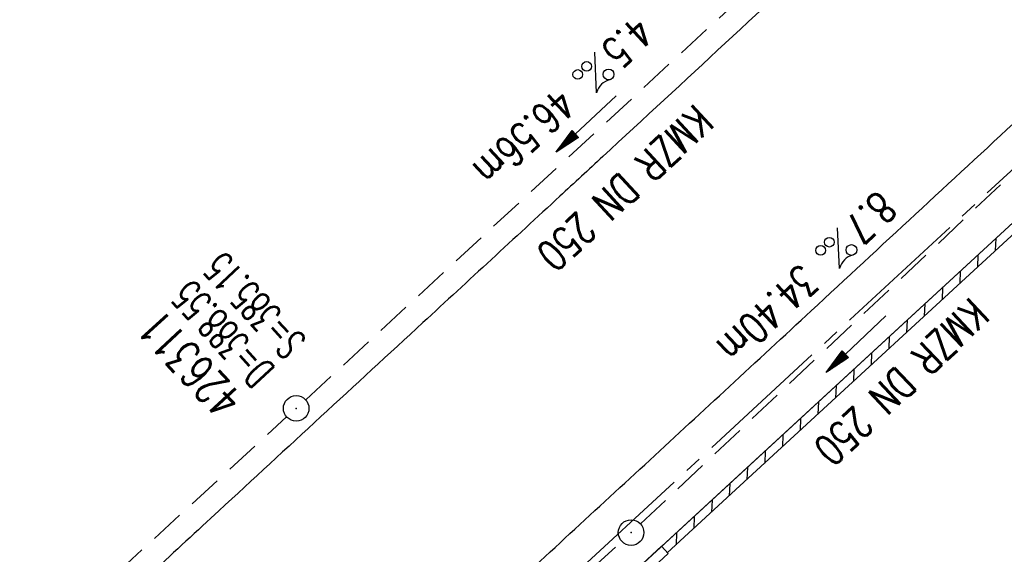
# Model space of a CAD drawing. Extents: x 450316 to 454644, y 428795 to 436505.
# Tile 80 of 256: x 453527 to 453585, y 431439 to 431470. Entities that reach past the tile are written whole.
import ezdxf
from ezdxf.enums import TextEntityAlignment as Align

# ---------------------------------------------------------------- set-up
doc = ezdxf.new("R2010")
doc.units = 0
doc.header["$LTSCALE"] = 2
doc.header["$MEASUREMENT"] = 0
doc.linetypes.add('ACHSE', pattern=[5.5, 4, -0.5, 0.5, -0.5])
doc.linetypes.add('GESTRICH-X2', pattern=[1.5, 1, -0.5])
doc.layers.get('0').update_dxf_attribs({"linetype": 'CONTINUOUS'})
for name, color, linetype in [('ACHSETOP', 1, 'ACHSE'), ('FBR', 8, 'CONTINUOUS'), ('KANAL', 7, 'GESTRICH-X2'), ('PFEIL', 7, 'CONTINUOUS'), ('RINNE', 8, 'CONTINUOUS'), ('SCHACHTNR', 6, 'CONTINUOUS'), ('SCHSYMBOL', 7, 'CONTINUOUS'), ('TEXTO', 4, 'CONTINUOUS'), ('TEXTU', 4, 'CONTINUOUS')]:
    doc.layers.add(name, color=color, linetype=linetype)
doc.styles.add('ROMANS', font='romans.shx', dxfattribs={"width": 0.8})

# ---------------------------------------------------------------- blocks, each defined once
blk = doc.blocks.new('GST')
at = {"color": 0}
blk.add_circle((0, 0), 0.75, dxfattribs=at)
blk.add_point((0, 0), dxfattribs=at)
blk = doc.blocks.new('10')
blk.add_blockref('GST', (0, 0))
blk = doc.blocks.new('PROM')
blk.add_line((1.566, 1.817), (0.019, 0.015))
for centre, radius in [((0.317, 1.51), 0.317), ((0.943, 0.291), 0.283), ((1.645, 0.287), 0.283)]:
    blk.add_circle(centre, radius)
blk.add_arc((0.992, 2.682), 1.033, 239.14139, 303.35492)
blk = doc.blocks.new('PFEIL2')
at = {"color": 0}
for p, q in [((0.88, 0.002), (-2.401, -0.012)), ((0.881, -0.271), (0.879, 0.276)), ((0.879, 0.276), (2.429, 0.009)), ((0.911, 0.27), (0.879, 0.265)), ((0.965, 0.261), (0.879, 0.246)), ((1.019, 0.252), (0.879, 0.228)), ((1.073, 0.242), (0.879, 0.209)), ((1.127, 0.233), (0.879, 0.191)), ((1.181, 0.224), (0.879, 0.172)), ((1.235, 0.214), (0.879, 0.154)), ((1.289, 0.205), (0.879, 0.135)), ((1.343, 0.196), (0.879, 0.117)), ((1.397, 0.187), (0.879, 0.098)), ((1.451, 0.177), (0.879, 0.08)), ((1.505, 0.168), (0.879, 0.061)), ((1.559, 0.159), (0.88, 0.043)), ((1.613, 0.149), (0.88, 0.024)), ((1.668, 0.14), (0.88, 0.006)), ((1.722, 0.131), (0.88, -0.013)), ((1.776, 0.121), (0.88, -0.031)), ((1.83, 0.112), (0.88, -0.05)), ((1.884, 0.103), (0.88, -0.068)), ((1.938, 0.094), (0.88, -0.087)), ((1.992, 0.084), (0.88, -0.105)), ((2.046, 0.075), (0.88, -0.124)), ((2.1, 0.066), (0.88, -0.142)), ((2.154, 0.056), (0.88, -0.161)), ((2.208, 0.047), (0.88, -0.179)), ((2.262, 0.038), (0.881, -0.198)), ((2.316, 0.029), (0.881, -0.216)), ((2.37, 0.019), (0.881, -0.235)), ((2.424, 0.01), (0.881, -0.253)), ((2.429, 0.009), (0.881, -0.271))]:
    blk.add_line(p, q, dxfattribs=at)

msp = doc.modelspace()

# ---------------------------------------------------------------- linework, layer by layer
msp.add_lwpolyline([(453563.967, 431438.507), (453565.071, 431439.527), (453565.466, 431439.099), (453564.363, 431438.079)], close=True)
at = {"layer": 'ACHSETOP', "flags": 128}
msp.add_lwpolyline([(451271.766, 435019.042, -0.000001), (451272.365, 435018.353, -0.000032), (451272.387, 435018.328), (451288.791, 434999.463, -0.000002), (451296.993, 434990.03, 0.000007), (451305.195, 434980.597, 0.000007), (451313.397, 434971.165, -0.000007), (451321.599, 434961.732, -0.000007), (451329.801, 434952.299, 0.000007), (451338.003, 434942.866, 0.000007), (451346.205, 434933.433, -0.000007), (451354.407, 434924.001, -0.000007), (451362.609, 434914.568, 0.000011), (451370.811, 434905.135, 0.000001), (451379.013, 434895.702, 0.000001), (451387.215, 434886.27), (451403.62, 434867.404), (451420.024, 434848.539), (451436.428, 434829.674, -0.000013), (451444.63, 434820.241, 0.000007), (451452.832, 434810.808, 0.000007), (451461.034, 434801.376, -0.000007), (451469.236, 434791.943, -0.000007), (451477.438, 434782.51, 0.000007), (451485.64, 434773.077, 0.000007), (451493.842, 434763.645, -0.000007), (451502.044, 434754.212, -0.000007), (451510.246, 434744.779, 0.000007), (451518.448, 434735.346, 0.000007), (451526.65, 434725.914, -0.000007), (451534.852, 434716.481, -0.000007), (451543.054, 434707.048, 0.000011), (451551.256, 434697.615, 0.000001), (451559.458, 434688.182, 0.000001), (451567.66, 434678.75), (451584.065, 434659.884, -0.000001), (451592.267, 434650.452, -0.000001), (451600.469, 434641.019, -0.000011), (451608.671, 434631.586, 0.000013), (451616.873, 434622.153), (451633.277, 434603.288), (451649.681, 434584.423, -0.000013), (451657.883, 434574.99, 0.000007), (451666.085, 434565.557, 0.000007), (451674.287, 434556.124, -0.000007), (451682.489, 434546.692, -0.000007), (451690.691, 434537.259, 0.000006), (451698.893, 434527.826), (451715.297, 434508.961, -0.000015), (451721.01, 434502.39, 0.000008), (451726.723, 434495.82, 0.000958), (451727.518, 434494.909, 0.000181), (451731.723, 434490.114, 0.003894), (451738.179, 434482.871, 0.00247), (451748.503, 434471.583, 0.003793), (451756.233, 434463.34, 0.003129), (451765.742, 434453.478, 0.00313), (451774.532, 434444.586, 0.003132), (451783.429, 434435.81, 0.003134), (451792.435, 434427.146, 0.003132), (451801.553, 434418.591, 0.003131), (451810.774, 434410.155, 0.00313), (451820.102, 434401.832, 0.003133), (451829.541, 434393.621, 0.003138), (451839.066, 434385.542, 0.003131), (451848.69, 434377.585, 0.003125), (451858.432, 434369.733, 0.003124), (451868.271, 434362.004, 0.00313), (451878.187, 434354.413, 0.003138), (451888.199, 434346.945, 0.003133), (451898.32, 434339.593, 0.003131), (451908.525, 434332.373, 0.003131), (451918.818, 434325.282, 0.003132), (451929.206, 434318.316, 0.003136), (451939.668, 434311.489, 0.00313), (451950.209, 434304.797, 0.003123), (451960.857, 434298.223, 0.003128), (451971.589, 434291.781, 0.003137), (451982.371, 434285.491, 0.003139), (451993.235, 434279.335, 0.003133), (452004.198, 434273.303, 0.003123), (452015.227, 434267.413, 0.003125), (452026.323, 434261.665, 0.003132), (452037.503, 434256.05, 0.003138), (452048.733, 434250.584, 0.003134), (452060.02, 434245.265, 0.003122), (452071.413, 434240.069, 0.003127), (452083.62, 434234.685, 0.003578), (452094.349, 434230.124, 0.002702), (452108.409, 434224.354, 0.004189), (452117.528, 434220.758, 0.00053), (452126.341, 434217.378, 0.001569), (452129.323, 434216.249, 0.000008), (452135.115, 434214.077, -0.000025), (452140.907, 434211.904), (452164.314, 434203.123, 0.000006), (452176.018, 434198.733, -0.000007), (452187.722, 434194.343), (452211.129, 434185.563), (452234.536, 434176.783, -0.000012), (452246.24, 434172.393, 0.000007), (452257.944, 434168.002, 0.000002), (452265.746, 434165.075, 0.000001), (452281.351, 434159.222, 0.000005), (452293.055, 434154.832, -0.000007), (452304.759, 434150.442, -0.000019), (452316.463, 434146.052, 0.000015), (452328.166, 434141.661, 0.000002), (452338.097, 434137.936, 0.000001), (452351.573, 434132.881, 0.000004), (452363.277, 434128.491, -0.000006), (452374.981, 434124.101, -0.00002), (452386.684, 434119.71, 0.00002), (452398.388, 434115.32, 0.000006), (452410.092, 434110.93, -0.000004), (452421.796, 434106.54, -0.000001), (452435.272, 434101.485, -0.000002), (452445.203, 434097.76, -0.000015), (452456.906, 434093.369, 0.000019), (452468.61, 434088.979, 0.000007), (452480.314, 434084.589, -0.000006), (452492.018, 434080.199, -0.000002), (452503.721, 434075.809, 0.000002), (452515.425, 434071.419, 0.000006), (452527.129, 434067.029, -0.000007), (452538.833, 434062.639, -0.000019), (452550.536, 434058.248, 0.000015), (452562.24, 434053.858, 0.000002), (452572.171, 434050.133, 0.000001), (452585.647, 434045.078, 0.000004), (452597.351, 434040.688, -0.000006), (452609.055, 434036.298, -0.00002), (452620.758, 434031.907, 0.00002), (452632.462, 434027.517, 0.000006), (452644.166, 434023.127, -0.000004), (452655.87, 434018.737, -0.000001), (452669.346, 434013.682, -0.000002), (452679.277, 434009.957, -0.000015), (452690.981, 434005.567, 0.000014), (452702.684, 434001.176, 0.000011), (452714.388, 433996.786, -0.000001), (452726.092, 433992.396, -0.000007), (452735.031, 433989.043, -0.000005), (452748.181, 433984.11, -0.000156), (452748.221, 433984.095, -0.000005), (452749.498, 433983.615, -0.004183), (452758.692, 433980.071, -0.002721), (452772.748, 433974.429, -0.005081), (452782.771, 433970.223, -0.003908), (452795.7, 433964.522, -0.003912), (452807.05, 433959.304, -0.003907), (452818.331, 433953.902, -0.003903), (452829.522, 433948.327, -0.003904), (452840.62, 433942.58, -0.003907), (452851.631, 433936.658, -0.003909), (452862.543, 433930.568, -0.003906), (452873.352, 433924.312, -0.003899), (452884.081, 433917.876, -0.003907), (452894.713, 433911.271, -0.003917), (452905.212, 433904.518, -0.003914), (452915.606, 433897.601, -0.003904), (452925.914, 433890.505, -0.003895), (452936.108, 433883.251, -0.003902), (452946.169, 433875.853, -0.003909), (452956.117, 433868.296, -0.003904), (452965.957, 433860.575, -0.003908), (452975.671, 433852.704, -0.00391), (452985.257, 433844.687, -0.003909), (452994.717, 433836.52, -0.003908), (453004.051, 433828.203, -0.003902), (453013.251, 433819.744, -0.003901), (453022.321, 433811.14, -0.003907), (453031.261, 433802.39, -0.003913), (453040.05, 433793.514, -0.003909), (453048.995, 433784.194, -0.00418), (453057.218, 433775.343, -0.003621), (453064.799, 433766.924, -0.003001), (453073.811, 433756.645, -0.003775), (453082.931, 433745.954, -0.004894), (453089.822, 433737.587, -0.004962), (453096.584, 433729.038, -0.003805), (453105.204, 433717.738, -0.003005), (453113.364, 433706.734, -0.003643), (453119.973, 433697.569, -0.004174), (453127.227, 433687.17, -0.004295), (453134.105, 433676.947, -0.003507), (453140.018, 433667.855, -0.002688), (453147.586, 433655.895, -0.003695), (453155.363, 433643.251, -0.00538), (453160.547, 433634.47, -0.005332), (453165.53, 433625.601, -0.003667), (453172.541, 433612.577, -0.002679), (453179.095, 433600.023, -0.003501), (453183.992, 433590.355, -0.004313), (453189.196, 433579.668, -0.003909), (453194.743, 433567.786, -0.003909), (453199.853, 433556.378, -0.003909), (453204.783, 433544.892, -0.003903), (453209.809, 433532.66, -0.004384), (453214.103, 433521.695, -0.003423), (453219.661, 433506.825, -0.005955), (453222.694, 433498.219, -0.000145), (453225.568, 433489.736, -0.000252), (453227.219, 433484.852, -0.000085), (453230.064, 433476.416, -0.000405), (453230.656, 433474.653, -0.003646), (453233.571, 433465.744, 0.00217), (453238.424, 433450.758, 0.000006), (453242.327, 433438.883, -0.000007), (453246.23, 433427.008, -0.000012), (453250.132, 433415.133, 0.000009), (453254.035, 433403.258, 0.003001), (453258.01, 433391.404, -0.003002), (453261.985, 433379.55, -0.003008), (453265.815, 433367.653, 0.003009), (453269.646, 433355.757, 0.00001), (453273.549, 433343.882, -0.000019), (453277.452, 433332.007), (453285.257, 433308.257, 0.000005), (453289.16, 433296.382, -0.000004), (453293.063, 433284.507, -0.000001), (453297.412, 433271.275, -0.000001), (453300.869, 433260.756, -0.00001), (453304.771, 433248.881, 0.000008), (453308.674, 433237.006, 0.000011), (453312.577, 433225.131, -0.000004), (453316.48, 433213.256, -0.000007), (453317.957, 433208.761, -0.000002), (453324.285, 433189.506, -0.00006), (453324.748, 433188.095, 0.000004), (453325.212, 433186.684, 0.001409), (453327.806, 433178.862, 0.000842), (453332.205, 433165.794, 0.002106), (453335.59, 433155.932, 0.001506), (453340.42, 433142.182, 0.001603), (453344.587, 433130.552, 0.001566), (453348.928, 433118.674, 0.00157), (453353.282, 433106.987, 0.001563), (453357.73, 433095.275, 0.001555), (453362.245, 433083.606, 0.001558), (453366.823, 433071.988, 0.001562), (453371.477, 433060.391, 0.001561), (453376.206, 433048.816, 0.001565), (453381.007, 433037.273, 0.001565), (453385.878, 433025.763, 0.001563), (453390.82, 433014.287, 0.001561), (453395.838, 433002.832, 0.001559), (453400.927, 432991.41, 0.00156), (453406.083, 432980.028, 0.001563), (453411.315, 432968.669, 0.001565), (453416.612, 432957.354, 0.001562), (453421.976, 432946.082, 0.001558), (453427.424, 432934.813, 0.001559), (453432.943, 432923.577, 0.001564), (453438.516, 432912.409, 0.001566), (453444.163, 432901.268, 0.001564), (453449.888, 432890.145, 0.001558), (453455.356, 432879.682, 0.001394), (453461.537, 432868.025, 0.001724), (453468.567, 432854.963, 0.002516), (453473.461, 432846.052, 0.001346), (453478.156, 432837.657, 0.000835), (453485.787, 432824.152, 0.000825), (453493.393, 432810.794, 0.001335), (453498.128, 432802.562, 0.002522), (453503.255, 432793.804, 0.001723), (453510.868, 432781.051, 0.001395), (453517.698, 432769.769, 0.001557), (453523.875, 432759.701, 0.001564), (453531.451, 432747.524, 0.002105), (453537.147, 432738.516, 0.001027), (453545.205, 432725.948, 0.001523), (453550.684, 432717.498, 0.000001), (453550.839, 432717.261, 0.000124), (453550.84, 432717.259, 0.000024), (453557.597, 432706.912, -0.000007), (453564.355, 432696.566, -0.000001), (453571.19, 432686.101, 0.000005), (453578.025, 432675.635, 0.000012), (453584.861, 432665.17, -0.000012), (453591.696, 432654.704, -0.000004), (453598.531, 432644.238, 0.000004), (453605.366, 432633.773, 0.000001), (453612.202, 432623.307, -0.000001), (453619.037, 432612.841, -0.000004), (453625.872, 432602.376, 0.000003), (453632.707, 432591.91), (453646.378, 432570.979, -0.000014), (453650.935, 432564.001, -0.000007), (453660.048, 432550.047, -0.002465), (453666.815, 432539.572, 0.002471), (453673.568, 432529.119, 0.002497), (453680.467, 432518.67, -0.002488), (453687.389, 432508.185, -0.000003), (453694.224, 432497.72, 0.000006), (453701.059, 432487.254), (453714.73, 432466.322, -0.000006), (453721.565, 432455.856, 0.000006), (453728.4, 432445.391, 0.000183), (453728.474, 432445.277, -0.000027), (453728.969, 432444.521, -0.003905), (453733.992, 432436.709, -0.002472), (453741.768, 432424.267, -0.005163), (453747.303, 432415.103, -0.003867), (453754.471, 432402.736, -0.003958), (453760.534, 432391.888, -0.003913), (453766.494, 432380.818, -0.003903), (453772.248, 432369.72, -0.003904), (453777.826, 432358.535, -0.003901), (453783.485, 432346.731, -0.004288), (453788.457, 432335.909, -0.003523), (453794.251, 432322.76, -0.004762), (453798.376, 432312.962, -0.001651), (453802.105, 432303.777, -0.002689), (453804.345, 432298.119, -0.001542), (453805.535, 432295.038, -0.000893), (453807.562, 432289.711, -0.005639), (453811.068, 432280.125, -0.003891), (453815.882, 432266.138, -0.00573), (453819.492, 432254.955, -0.005082), (453823.289, 432242.262, -0.004537), (453827.3, 432227.849, -0.006762), (453829.772, 432218.119, -0.001828), (453832.339, 432207.234, -0.002855), (453833.917, 432200.252, -0.000688), (453834.588, 432197.184, -0.000614), (453835.33, 432193.746, -0.005087), (453837.353, 432183.825, -0.003463), (453840.076, 432169.201, -0.004355), (453841.882, 432158.581, -0.003298), (453844.052, 432144.521, -0.003873), (453845.959, 432130.87, -0.004703), (453847.336, 432119.601, -0.004431), (453848.679, 432106.664, -0.004859), (453849.683, 432094.847, -0.001971), (453850.759, 432079.747, -0.003754), (453851.233, 432071.814, -0.000235), (453851.272, 432071.058, -0.000154), (453851.331, 432069.903, -0.005004), (453851.76, 432059.357, -0.003657), (453852.096, 432044.916, -0.006284), (453852.131, 432034.652, -0.00442), (453851.869, 432020.065, -0.004496), (453851.355, 432005.74, -0.005961), (453850.742, 431994.946, -0.004032), (453849.635, 431980.541, -0.005521), (453848.625, 431970.038, -0.000545), (453848.175, 431965.885, -0.00099), (453847.92, 431963.599, -0.002817), (453847.082, 431956.57, -0.001743), (453845.624, 431945.22, -0.004295), (453844.128, 431934.589, -0.003233), (453841.927, 431920.496, -0.003719), (453839.898, 431908.592, -0.003474), (453837.544, 431895.884, -0.003471), (453834.928, 431882.783, -0.003984), (453832.479, 431871.403, -0.002961), (453829.251, 431857.357, -0.00403), (453826.736, 431847.072, -0.001132), (453824.957, 431840.111, -0.001603), (453823.675, 431835.205, -0.002375), (453822.368, 431830.363, -0.001541), (453820.296, 431822.917, -0.005811), (453817.744, 431814.242, -0.003321), (453813.002, 431799.15, -0.004369), (453808.955, 431786.926, -0.004589), (453804.893, 431775.36, -0.004977), (453800.134, 431762.595, -0.00596), (453795.928, 431752.024, -0.002426), (453790.614, 431739.296, -0.004094), (453787.367, 431731.794, -0.000338), (453786.71, 431730.312, -0.000388), (453786.136, 431729.023, -0.004625), (453782.634, 431721.365, -0.002368), (453775.588, 431706.507, -0.004069), (453770.201, 431695.516, -0.003863), (453764.344, 431684.031, -0.004659), (453758.242, 431672.552, -0.005048), (453752.404, 431662.068, -0.002758), (453744.856, 431648.996, -0.004203), (453739.784, 431640.488, -0.000453), (453738.552, 431638.464, -0.00049), (453737.409, 431636.595, -0.004121), (453733.364, 431630.114, -0.00246), (453726.445, 431619.347, -0.006277), (453720.589, 431610.574, -0.004581), (453712.305, 431598.731, -0.005038), (453704.604, 431588.16, -0.005528), (453697.383, 431578.675, -0.004083), (453688.218, 431567.105, -0.005886), (453681.701, 431559.207, -0.001219), (453676.737, 431553.362, -0.002238), (453674.011, 431550.197, -0.001962), (453670.562, 431546.26, -0.001297), (453665.305, 431540.337, -0.004313), (453658.171, 431532.478, -0.003182), (453648.342, 431521.973, -0.004167), (453639.222, 431512.508, -0.00462), (453630.847, 431504.116, -0.002727), (453619.912, 431493.477, -0.004271), (453612.835, 431486.781, -0.000068), (453609.879, 431484.033, -0.000648), (453609.571, 431483.747, -0.000003), (453600.643, 431475.492, -0.000005), (453594.487, 431469.799), (453576.132, 431452.827), (453557.776, 431435.854), (453539.42, 431418.881), (453521.065, 431401.909, 0.000001), (453511.887, 431393.422, 0.000001), (453502.709, 431384.936, 0.000013), (453493.531, 431376.449, -0.000013), (453484.354, 431367.963, 0), (453475.176, 431359.477, 0), (453465.998, 431350.99), (453447.643, 431334.018, 0.000001), (453438.465, 431325.531, 0.000001), (453429.287, 431317.045, 0.000013), (453420.11, 431308.558, -0.000007), (453410.932, 431300.072, -0.000004), (453403.532, 431293.229, -0.000002), (453392.576, 431283.099, -0.00001), (453383.398, 431274.613, 0.000015), (453374.22, 431266.127, 0.000014), (453365.042, 431257.64, -0.000013), (453355.865, 431249.154, 0), (453343.628, 431237.839, -0.000001), (453337.509, 431232.181), (453319.154, 431215.209, 0.000001), (453309.976, 431206.722, 0.000001), (453300.798, 431198.236, 0.000013), (453291.621, 431189.749, -0.000013), (453282.443, 431181.263, -0.000001), (453273.265, 431172.777, -0.000001), (453264.087, 431164.29), (453245.732, 431147.318), (453227.376, 431130.345), (453209.02, 431113.372, 0.000014), (453199.843, 431104.885, -0.000009), (453190.665, 431096.399, -0.000019), (453181.487, 431087.913, 0.000019), (453172.309, 431079.427, 0.000009), (453163.132, 431070.941, -0.000008), (453153.954, 431062.454), (453135.598, 431045.481, 0.000009), (453134.861, 431044.799, 0.000002), (453130.417, 431040.69, 0.002804), (453126.112, 431036.664, 0.001372), (453117.381, 431028.361, 0.005333), (453110.158, 431021.305, 0.003613), (453099.686, 431010.703, 0.004216), (453091.364, 431002.01, 0.003913), (453082.552, 430992.499, 0.00391), (453074.199, 430983.197, 0.003911), (453065.996, 430973.768, 0.003912), (453057.937, 430964.207, 0.003915), (453050.034, 430954.528, 0.00391), (453042.286, 430944.729, 0.003905), (453034.682, 430934.798, 0.003908), (453027.235, 430924.75, 0.003912), (453019.954, 430914.598, 0.003918), (453012.829, 430904.328, 0.003918), (453005.866, 430893.947, 0.003907), (452999.072, 430883.467, 0.0039), (452992.431, 430872.865, 0.003908), (452985.952, 430862.152, 0.00392), (452979.661, 430851.374, 0.00392), (452973.542, 430840.502, 0.003904), (452967.571, 430829.493, 0.003903), (452961.774, 430818.394, 0.003916), (452956.17, 430807.245, 0.00392), (452950.739, 430796.004, 0.00391), (452945.472, 430784.651, 0.003904), (452940.385, 430773.223, 0.00391), (452935.485, 430761.733, 0.003913), (452930.764, 430750.166, 0.003909), (452926.22, 430738.514, 0.003913), (452921.858, 430726.792, 0.003918), (452917.686, 430715.017, 0.003913), (452913.698, 430703.178, 0.003909), (452909.892, 430691.264, 0.003904), (452906.273, 430679.293, 0.003908), (452902.844, 430667.279, 0.003914), (452899.604, 430655.212, 0.003911), (452896.55, 430643.086, 0.003914), (452893.686, 430630.913, 0.003917), (452891.016, 430618.707, 0.003911), (452890.732, 430617.306, 0.000237), (452886.248, 430594.167, 0.007575), (452884.76, 430585.792, 0.003906), (452882.249, 430569.49)], format="xyb", dxfattribs=at)
at = {"layer": 'FBR', "flags": 128}
for points in [[(453291.485, 431192.357, -0.000001), (453311.412, 431210.82, -0.000243)], [(453647.535, 431546.252, -0.003866), (453638.631, 431536.568, -0.004043), (453629.97, 431527.442, -0.003904), (453619.8, 431517.061, -0.005389), (453612.293, 431509.679, -0.001898), (453601.861, 431499.715, -0.002949), (453595.084, 431493.366, -0.000009), (453582.208, 431481.446, -0.000019), (453575.994, 431475.694, -0.000002), (453561.636, 431462.404, -0.000009), (453559.119, 431460.075, -0.00047), (453551.082, 431452.651, 0.000316), (453539.128, 431441.615, 0.000734), (453531.406, 431434.456, -0.000631), (453522.432, 431426.133, -0.00159), (453512.65, 431417.141, 0.001635), (453503.135, 431408.393, 0.000777), (453494.107, 431400.011, -0.000792), (453485.078, 431391.63, -0.00014), (453473.521, 431380.941, -0.00025), (453467.021, 431374.939, -0.000398), (453456.382, 431365.14, 0.00047)], [(453643.627, 431492.857, -0.003842), (453637.461, 431486.721, -0.003063), (453627.544, 431477.12, -0.003294), (453618.209, 431468.31, -0.000191), (453605.354, 431456.346, -0.00041), (453599.358, 431450.779, -0.000004), (453583.567, 431436.142, -0.000021), (453580.249, 431433.067, -0.000016), (453570.291, 431423.839, -0.000019), (453562.137, 431416.284, -0.000586), (453554.211, 431408.958, 0.000505), (453545, 431400.447, 0.000843), (453536.881, 431392.904, -0.00095), (453529.672, 431386.21, -0.00013), (453520.225, 431377.475, -0.000119), (453509.892, 431367.931, -0.000015), (453499.472, 431358.311, 0.000025), (453489.052, 431348.692, 0.000025), (453480.67, 431340.953, 0.000022), (453471.101, 431332.115, 0.000554), (453461.609, 431323.328, -0.000455)], [(453355.808, 431225.455, -0.000003), (453339.079, 431210.12, -0.000167)], [(453466.236, 431353.855, 0.001388), (453474.608, 431361.552, 0.000271), (453483.523, 431369.802, -0.000224), (453494.31, 431379.788, -0.000106), (453514.83, 431398.758, 0.000149), (453529.48, 431412.303, 0.000243), (453539.921, 431421.971, -0.000242), (453550.361, 431431.64, -0.000446), (453559.708, 431440.272, 0.00049), (453569.055, 431448.904, 0.000256), (453573.854, 431453.349, -0.0001), (453586.092, 431464.692, -0.000452), (453594.365, 431472.343, 0.000351), (453605.015, 431482.188, 0.003328), (453611.622, 431488.387, 0.001879), (453623.211, 431499.488, 0.004409), (453631.511, 431507.641, 0.004002), (453640.502, 431516.776, 0.004389), (453647.914, 431524.564, 0.003648)]]:
    msp.add_lwpolyline(points, format="xyb", dxfattribs=at)
msp.add_lwpolyline([(453461.135, 431343.147), (453479.884, 431360.42), (453499.857, 431378.898), (453516.7, 431394.418), (453526.19, 431403.276), (453528.307, 431405.567), (453534.097, 431410.887), (453552.844, 431428.224), (453587.17, 431459.891), (453589.032, 431462.303), (453607.384, 431479.325), (453626.827, 431497.935), (453641.271, 431512.414), (453659.145, 431531.375)], dxfattribs=at)
at = {"layer": 'KANAL'}
for p, q in [((453544.219, 431448.125), (453577.313, 431478.719)), ((453563.844, 431440.844), (453587.781, 431463.406)), ((453508.875, 431415.594), (453543.094, 431447.125)), ((453529.781, 431409.906), (453562.75, 431439.813))]:
    msp.add_line(p, q, dxfattribs=at)
at = {"layer": 'RINNE'}
for p, q in [((453584.667, 431457.583), (453584.639, 431456.876)), ((453583.628, 431456.624), (453583.599, 431455.917)), ((453582.588, 431455.665), (453582.56, 431454.959)), ((453581.549, 431454.706), (453581.52, 431454)), ((453580.509, 431453.748), (453580.481, 431453.041)), ((453579.47, 431452.789), (453579.441, 431452.082)), ((453578.43, 431451.83), (453578.402, 431451.123)), ((453577.391, 431450.871), (453577.362, 431450.165)), ((453576.351, 431449.912), (453576.322, 431449.206)), ((453575.311, 431448.953), (453575.283, 431448.247)), ((453574.272, 431447.995), (453574.243, 431447.288)), ((453573.232, 431447.036), (453573.204, 431446.329)), ((453572.193, 431446.077), (453572.164, 431445.37)), ((453571.153, 431445.118), (453571.125, 431444.412)), ((453570.114, 431444.159), (453570.085, 431443.453)), ((453569.074, 431443.2), (453569.046, 431442.494)), ((453568.035, 431442.241), (453568.006, 431441.534)), ((453566.995, 431441.282), (453566.966, 431440.575)), ((453565.955, 431440.323), (453565.927, 431439.616)), ((453564.916, 431439.363), (453564.916, 431439.363))]:
    msp.add_line(p, q, dxfattribs=at)
for points in [[(453528.307, 431405.567), (453534.097, 431410.887), (453552.844, 431428.224), (453569.336, 431443.442), (453587.17, 431459.891), (453589.032, 431462.303), (453607.384, 431479.325), (453626.827, 431497.935), (453641.271, 431512.414)], [(453565.412, 431439.141), (453569.675, 431443.075), (453587.54, 431459.552)]]:
    msp.add_lwpolyline(points, dxfattribs=at)

# ---------------------------------------------------------------- block references
at = {"rotation": 42.75850000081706}
msp.add_blockref('GST', (453563.293, 431440.331), dxfattribs=at)
at = {"layer": 'PFEIL'}
for p, rotation in [((453560.667, 431464.318), 222.7293), ((453576.492, 431451.401), 223.3164999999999)]:
    msp.add_blockref('PFEIL2', p, dxfattribs=dict(at, rotation=rotation))
at = {"layer": 'SCHSYMBOL', "rotation": 222.7585}
msp.add_blockref('10', (453543.656, 431447.62), dxfattribs=at)
at = {"layer": 'TEXTU'}
for p, rotation in [((453561.179, 431468.542), 222.729299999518), ((453575.405, 431458.232), 223.3164999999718)]:
    msp.add_blockref('PROM', p, dxfattribs=dict(at, rotation=rotation))

# ---------------------------------------------------------------- texts
at = {"layer": 'SCHACHTNR', "style": 'ROMANS'}
for s, height, width, p in [('S=385.15', 1.8, 0.6, (453544.313, 431451.625)), ('D=388.55', 1.8, 0.6, (453542.469, 431449.938)), ('426311', 2, 0.7, (453540.625, 431448.219))]:
    msp.add_text(s, height=height, rotation=132.7585, dxfattribs=dict(at, width=width)).set_placement(p)
at = {"layer": 'TEXTO', "style": 'ROMANS', "width": 0.75}
for rotation, p in [(222.7293, (453562.327, 431461.207)), (223.3165, (453578.535, 431449.829))]:
    msp.add_text('KMZR DN 250', height=1.8, rotation=rotation, dxfattribs=at).set_placement(p, align=Align.CENTER)
at = {"layer": 'TEXTU', "style": 'ROMANS', "width": 0.75}
for s, rotation, p in [('4.5', 222.7293, (453563.549, 431470.74)), ('46.56m', 222.7293, (453558.986, 431466.521)), ('8.7', 223.3165, (453577.761, 431460.455)), ('34.40m', 223.3165, (453573.23, 431456.173))]:
    msp.add_text(s, height=1.8, rotation=rotation, dxfattribs=at).set_placement(p)

doc.saveas('drawing.dxf')
